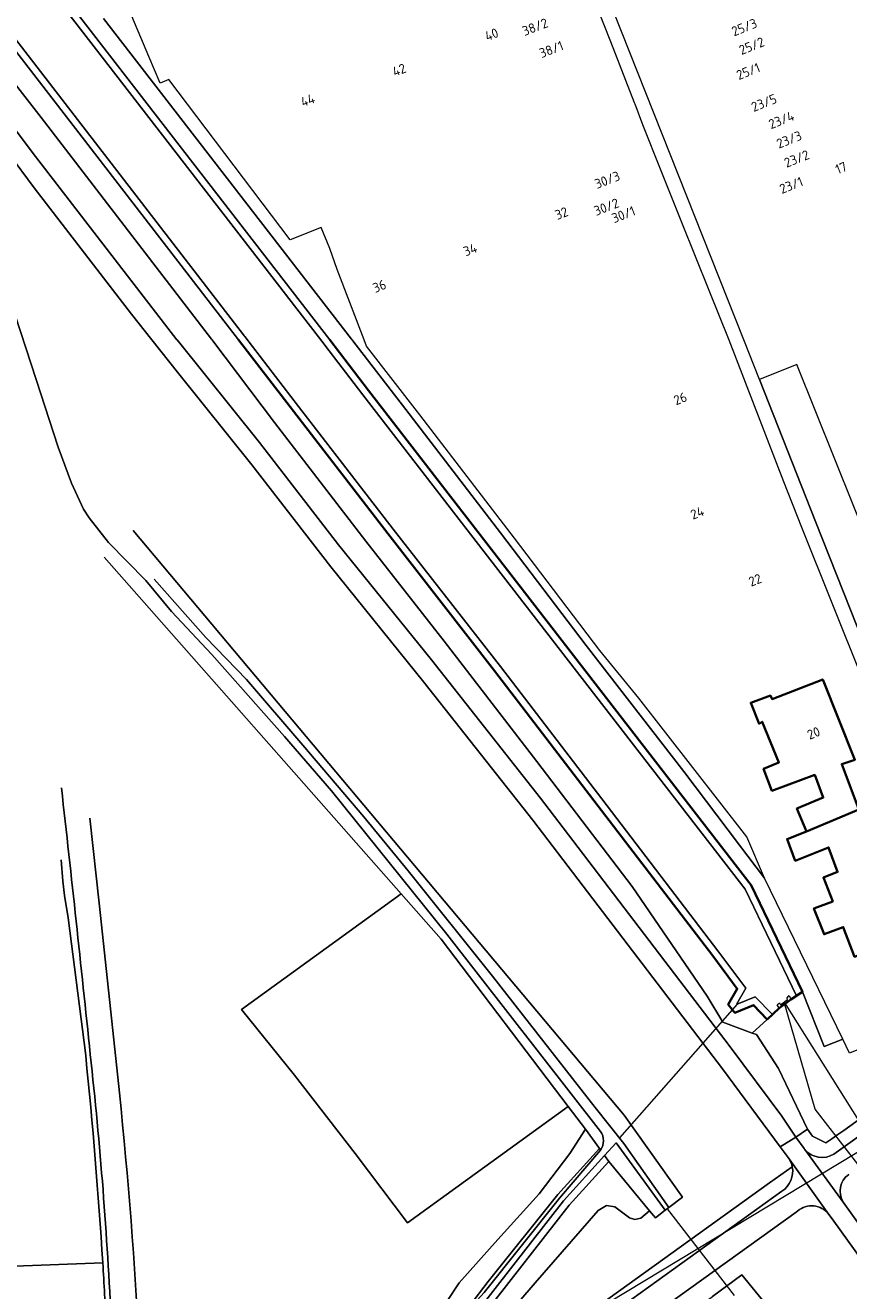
# Model space of a CAD drawing. Extents: x 150256 to 156914, y 461459 to 469481.
# Tile 249 of 256: x 154198 to 154314, y 464366 to 464544. Entities that reach past the tile are written whole.
import ezdxf
from ezdxf.enums import TextEntityAlignment as Align

# ---------------------------------------------------------------- set-up
doc = ezdxf.new("R2010")
doc.units = 0
doc.header["$LTSCALE"] = 0.75
for name, color, linetype, lineweight in [('B-RO-GK-BESCHOEIING-G', 251, 'GK-BESCHOEIING', 35), ('B-RO-GR-BEPLANTING_CULTUUR_BOSPLANTSOEN-GV', 251, 'CONTINUOUS', 18), ('B-RO-KW-KUNSTWERK_DUIKER-G', 251, 'CONTINUOUS', 18), ('B-RO-OG-BEBOUWING-GV', 6, 'CONTINUOUS', 35), ('B-RO-OG-BEBOUWING-T18', 1, 'CONTINUOUS', 18), ('B-RO-OG-TERREIN_CULTUURSCHEIDING-GV', 251, 'CONTINUOUS', 18), ('B-RO-OG-WATER-GV', 251, 'CONTINUOUS', 18), ('B-RO-OG-WATER_SLOOT-GV', 251, 'CONTINUOUS', 18), ('B-RO-VH-VERHARDING_ASFALT-GV', 251, 'CONTINUOUS', 18), ('B-RO-VH-VERHARDING_BETON-GV', 251, 'CONTINUOUS', 18), ('B-RO-VH-VERHARDING_BETONSTRAATSTEEN-GV', 251, 'CONTINUOUS', 18), ('B-RO-VH-VERHARDING_TEGEL-GV', 251, 'CONTINUOUS', 18)]:
    doc.layers.add(name, color=color, linetype=linetype, lineweight=lineweight)
doc.styles.add('NLCS-ISO-M200-T18', font='NLCS-ISO.ttf', dxfattribs={"height": 360})
doc.linetypes.add('GK-BESCHOEIING', pattern='A,30,-5,[1,NLCS.SHX,S=1,R=0,X=0,Y=0],-5', length=40)

msp = doc.modelspace()

# ---------------------------------------------------------------- linework, layer by layer
at = {"layer": 'B-RO-GK-BESCHOEIING-G'}
for points in [[(154228.365, 464500), (154249.355, 464472.752), (154264.384, 464453.449), (154295.076, 464413.294), (154298.523, 464408.683), (154297.253, 464406.455), (154298.19, 464405.301), (154300.796, 464406.372), (154302.723, 464404.363), (154304.435, 464405.939)], [(154307.703, 464408.248), (154300.466, 464423.247), (154246.662, 464492.885), (154241.229, 464500)], [(154304.435, 464405.939), (154306.045, 464407.168)], [(154306.045, 464407.168), (154307.703, 464408.248)]]:
    msp.add_lwpolyline(points, dxfattribs=at)
at = {"layer": 'B-RO-GR-BEPLANTING_CULTUUR_BOSPLANTSOEN-GV'}
for points in [[(154209.403, 464545.27), (154244.253, 464500.125), (154244.349, 464500), (154244.446, 464499.875), (154251.926, 464490.197), (154265.228, 464472.852), (154277.247, 464457.011), (154290.994, 464439.263), (154298.826, 464428.886), (154302.372, 464424.225), (154299.887, 464430.076), (154284.676, 464449.572), (154279.198, 464456.271), (154267.179, 464472.112), (154253.877, 464489.457), (154246.397, 464499.135), (154246.066, 464500), (154242.268, 464509.934), (154241.201, 464512.883), (154239.985, 464515.833), (154235.657, 464514.12), (154218.55, 464536.648), (154217.341, 464536.174), (154215.762, 464539.926), (154204.313, 464567.119)], [(154313.348, 464401.576), (154310.75, 464400.548), (154307.703, 464408.248), (154306.858, 464407.697), (154306.045, 464407.168), (154304.435, 464405.939), (154303.459, 464405.041), (154302.723, 464404.363), (154300.637, 464402.443), (154301.203, 464402.235), (154304.319, 464397.453), (154308.377, 464388.928), (154309.087, 464387.908), (154310.968, 464387.008)], [(154335.107, 464404.805), (154334.796, 464405.723), (154334.015, 464407.656), (154314.295, 464399.605), (154313.348, 464401.576)]]:
    msp.add_lwpolyline(points, dxfattribs=at)
msp.add_lwpolyline([(154310.968, 464387.008, 0.0466288), (154323.849, 464397.205)], format="xyb", dxfattribs=at)
for points in [[(154279.127, 464386.21), (154277.162, 464388.926), (154274.985, 464385.485), (154270.661, 464379.794), (154264.868, 464373.368), (154259.407, 464367.31), (154257.66, 464364.679), (154257.488, 464363.373), (154257.602, 464362.129), (154258.054, 464361.139), (154260.891, 464364.095), (154263.471, 464367.455), (154273.276, 464379.705)], [(154262.723, 464362.634), (154263.616, 464361.803), (154264.676, 464361.497), (154265.478, 464361.945), (154270.113, 464367.297), (154278.937, 464377.488), (154280.111, 464378.182), (154281.314, 464377.998), (154283.376, 464376.428), (154284.121, 464376.183), (154284.98, 464376.367), (154286.195, 464377.411), (154280.461, 464384.366), (154274.859, 464378.197)]]:
    msp.add_lwpolyline(points, close=True, dxfattribs=at)
at = {"layer": 'B-RO-KW-KUNSTWERK_DUIKER-G'}
for points in [[(154304.435, 464405.939), (154304.141, 464406.44), (154304.443, 464406.686), (154304.59, 464406.435), (154305.596, 464407.173), (154305.548, 464407.422), (154305.801, 464407.718), (154306.045, 464407.168)], [(154305.093, 464406.804), (154317.603, 464386.956), (154240.788, 464340.535)], [(154298.497, 464406.508), (154281.942, 464387.718)], [(154317.897, 464380.868), (154309.458, 464391.737), (154305.093, 464406.804)], [(154288.683, 464377.719), (154298.082, 464365.497)]]:
    msp.add_lwpolyline(points, dxfattribs=at)
at = {"layer": 'B-RO-OG-BEBOUWING-GV'}
for points in [[(154308.278, 464430.839), (154315.602, 464433.9), (154313.215, 464440.297), (154315.069, 464440.927), (154310.54, 464452.218), (154303.425, 464449.448), (154303.18, 464449.948), (154300.425, 464448.929), (154301.593, 464445.981), (154302.045, 464446.276), (154304.383, 464440.53), (154302.228, 464439.654), (154303.395, 464436.558), (154309.407, 464438.79), (154310.623, 464435.594), (154306.914, 464434.036)], [(154308.278, 464430.839), (154305.532, 464429.745), (154306.678, 464426.708), (154311.369, 464428.574), (154312.638, 464425.128), (154310.635, 464424.328), (154311.945, 464420.972), (154309.306, 464419.988), (154310.736, 464416.349), (154313.425, 464417.368), (154315.011, 464413.183), (154324.504, 464416.94), (154320.06, 464428.091), (154318.202, 464427.349), (154315.656, 464433.756), (154315.602, 464433.9)]]:
    msp.add_lwpolyline(points, close=True, dxfattribs=at)
at = {"layer": 'B-RO-OG-TERREIN_CULTUURSCHEIDING-GV'}
for points in [[(154195.966, 464530.926), (154199.813, 464525.807), (154219.705, 464500), (154219.741, 464500), (154231.316, 464485.564), (154242.451, 464471.175), (154255.515, 464454.976), (154270.843, 464435.52), (154274.043, 464431.326), (154297.544, 464400.529), (154304.782, 464390.756), (154306.759, 464387.768), (154308.377, 464388.928), (154304.319, 464397.453), (154301.203, 464402.235), (154300.637, 464402.443), (154296.501, 464403.962), (154294.274, 464407.646), (154283.744, 464423.056), (154270.345, 464440.652), (154257.288, 464457.597), (154246.299, 464471.686), (154233.44, 464488.381), (154224.764, 464499.875), (154224.67, 464500), (154224.574, 464500.125), (154200.608, 464531.328), (154157.514, 464586.764)], [(154304.573, 464386.422), (154296.464, 464397.404), (154271.857, 464429.651), (154269.763, 464432.395), (154254.435, 464451.851), (154241.371, 464468.05), (154230.236, 464482.439), (154219.782, 464495.452), (154216.201, 464500), (154213.324, 464503.656), (154199.626, 464521.427), (154196.042, 464526.28), (154184.338, 464520.96)], [(154213.548, 464473.162), (154282.624, 464390.903), (154290.82, 464379.365), (154288.917, 464377.9)], [(154257.66, 464364.679), (154259.407, 464367.31), (154264.868, 464373.368), (154270.661, 464379.794), (154274.985, 464385.485), (154277.162, 464388.926), (154274.743, 464392.111), (154252.12, 464375.744), (154244.797, 464385.511), (154236.246, 464396.532), (154228.805, 464405.778), (154251.256, 464422.021), (154209.468, 464469.447)], [(154207.467, 464432.676), (154208.754, 464420.707), (154211.384, 464396.257)], [(154305.773, 464384.814), (154305.69, 464384.941), (154304.573, 464386.422)], [(154253.54, 464345.782), (154265.606, 464354.393), (154303.04, 464381.374), (154306.254, 464383.635)], [(154313.41, 464378.653), (154313.42, 464378.636), (154317.826, 464372.517), (154328.698, 464356.786), (154336.763, 464344.815), (154343.45, 464334.748), (154344.624, 464332.928), (154349.004, 464326.136), (154363.545, 464302.905), (154370.87, 464290.867), (154377.498, 464279.852), (154383.681, 464269.24), (154389.568, 464258.979), (154394.077, 464250.623)], [(154306.808, 464377.231), (154269.04, 464350.078), (154260.646, 464344.061), (154259.187, 464343.062)], [(154288.917, 464377.9), (154288.394, 464377.497), (154287.005, 464376.428), (154286.195, 464377.411), (154284.98, 464376.367), (154284.121, 464376.183), (154283.376, 464376.428), (154281.314, 464377.998), (154280.111, 464378.182), (154278.937, 464377.488), (154270.113, 464367.297), (154265.478, 464361.945)], [(154395.849, 464241.211), (154389.023, 464254.304), (154386.621, 464258.708), (154381.177, 464268.317), (154375.434, 464278.079), (154362.807, 464299.08), (154357.551, 464307.441), (154351.755, 464316.803), (154342.398, 464331.49), (154339.569, 464335.93), (154334.407, 464343.792), (154328.652, 464352.208), (154323.735, 464359.571), (154317.879, 464367.937), (154312.12, 464375.955), (154311.157, 464377.213)], [(154296.934, 464362.443), (154275.502, 464347.084), (154274.464, 464348.129), (154273.252, 464349.349), (154295.033, 464365.365), (154299.177, 464368.413), (154302.892, 464363.821), (154306.163, 464359.288), (154311.624, 464351.423), (154317.035, 464343.458), (154337.142, 464312.959), (154345.2, 464300.191), (154357.354, 464280.477), (154369.573, 464280.544), (154372.183, 464276.204), (154377.942, 464266.414), (154383.327, 464256.91), (154385.713, 464252.535), (154392.506, 464239.505)]]:
    msp.add_lwpolyline(points, dxfattribs=at)
msp.add_lwpolyline([(154274.743, 464392.111), (154256.855, 464415.666), (154251.256, 464422.021), (154228.805, 464405.778), (154236.246, 464396.532), (154244.797, 464385.511), (154252.12, 464375.744)], close=True, dxfattribs=at)
for points in [[(154211.384, 464396.257, -0.0278175), (154215.156, 464324.144)], [(154306.254, 464383.635, 0.0961107), (154305.773, 464384.814)], [(154314.188, 464382.525, 0.3961664), (154313.41, 464378.653)], [(154311.157, 464377.213, 0.4189464), (154306.808, 464377.231)]]:
    msp.add_lwpolyline(points, format="xyb", dxfattribs=at)
at = {"layer": 'B-RO-OG-WATER-GV'}
for points in [[(154166.534, 464635.198), (154174.02, 464615.927), (154198.772, 464553.345), (154240.433, 464499.395), (154240.528, 464499.27), (154245.867, 464492.278), (154263.706, 464469.162), (154299.61, 464422.72), (154306.858, 464407.697), (154307.703, 464408.248), (154300.466, 464423.247), (154246.662, 464492.885), (154241.229, 464500), (154199.651, 464553.842), (154174.931, 464616.342), (154167.46, 464635.575)], [(154160.174, 464588.534), (154228.365, 464500), (154249.355, 464472.752), (154264.384, 464453.449), (154295.076, 464413.294), (154298.523, 464408.683), (154297.253, 464406.455), (154298.19, 464405.301), (154300.796, 464406.372), (154302.723, 464404.363), (154303.459, 464405.041), (154301.046, 464407.556), (154298.497, 464406.508), (154298.46, 464406.554), (154299.716, 464408.757), (154295.909, 464413.85), (154279.466, 464435.406), (154265.198, 464454.031), (154250.144, 464473.366), (154236.794, 464490.66), (154229.254, 464500.484), (154229.158, 464500.609), (154229.061, 464500.735), (154161.053, 464589.031)], [(154161.053, 464589.031), (154229.061, 464500.735), (154229.158, 464500.609), (154229.254, 464500.484), (154236.794, 464490.66), (154250.144, 464473.366), (154265.198, 464454.031), (154279.466, 464435.406), (154295.909, 464413.85), (154299.716, 464408.757), (154298.46, 464406.554), (154298.497, 464406.508), (154301.046, 464407.556), (154303.459, 464405.041), (154304.435, 464405.939), (154306.045, 464407.168), (154306.858, 464407.697), (154299.61, 464422.72), (154263.706, 464469.162), (154245.867, 464492.278), (154240.528, 464499.27), (154240.433, 464499.395), (154198.772, 464553.345)]]:
    msp.add_lwpolyline(points, dxfattribs=at)
at = {"layer": 'B-RO-OG-WATER_SLOOT-GV'}
for points in [[(154302.723, 464404.363), (154300.796, 464406.372), (154298.19, 464405.301), (154297.253, 464406.455), (154298.523, 464408.683), (154295.076, 464413.294), (154264.384, 464453.449), (154249.355, 464472.752), (154228.365, 464500), (154160.174, 464588.534), (154145.379, 464626.395)], [(154142.421, 464625.133), (154149.601, 464606.947), (154154.487, 464594.657), (154157.514, 464586.764), (154200.608, 464531.328), (154224.574, 464500.125), (154224.67, 464500), (154224.764, 464499.875), (154233.44, 464488.381), (154246.299, 464471.686), (154257.288, 464457.597), (154270.345, 464440.652), (154283.744, 464423.056), (154294.274, 464407.646), (154296.501, 464403.962), (154300.637, 464402.443), (154302.723, 464404.363)], [(154199.651, 464553.842), (154241.229, 464500), (154246.662, 464492.885), (154300.466, 464423.247), (154307.703, 464408.248), (154310.75, 464400.548), (154313.348, 464401.576), (154302.372, 464424.225), (154298.826, 464428.886), (154290.994, 464439.263), (154277.247, 464457.011), (154265.228, 464472.852), (154251.926, 464490.197), (154244.446, 464499.875), (154244.349, 464500), (154244.253, 464500.125), (154209.403, 464545.27)], [(154279.274, 464388.598), (154257.693, 464416.349), (154241.449, 464436.52), (154234.836, 464444.201), (154224.643, 464455.728), (154218.958, 464461.795), (154215.35, 464466.166), (154210.101, 464471.499), (154207.391, 464474.95), (154206.574, 464476.165), (154204.871, 464479.863), (154203.031, 464484.898), (154199.894, 464494.459), (154196.242, 464505.631), (154193.078, 464514.585), (154190.753, 464520.662)], [(154190.753, 464520.662), (154193.078, 464514.585), (154196.242, 464505.631), (154199.894, 464494.459), (154203.031, 464484.898), (154204.871, 464479.863), (154206.574, 464476.165), (154207.391, 464474.95), (154210.101, 464471.499), (154215.35, 464466.166), (154218.958, 464461.795), (154224.643, 464455.728), (154234.836, 464444.201), (154241.449, 464436.52), (154257.693, 464416.349), (154279.274, 464388.598)], [(154216.516, 464466.333), (154223.771, 464458.11), (154229.479, 464452.224), (154237.421, 464442.989), (154246.022, 464432.892), (154252.222, 464425.259), (154264.117, 464410.431), (154278.511, 464391.952), (154282.563, 464386.912), (154288.917, 464377.9), (154290.82, 464379.365), (154282.624, 464390.903), (154213.548, 464473.162)], [(154209.468, 464469.447), (154251.256, 464422.021), (154256.855, 464415.666), (154274.743, 464392.111), (154277.162, 464388.926), (154279.127, 464386.21), (154279.304, 464385.966)], [(154257.054, 464358.25), (154261.988, 464363.317), (154274.093, 464378.842), (154279.862, 464385.194), (154281.511, 464387.009), (154288.394, 464377.497), (154288.917, 464377.9), (154282.563, 464386.912), (154278.511, 464391.952), (154264.117, 464410.431), (154252.222, 464425.259), (154246.022, 464432.892), (154237.421, 464442.989), (154229.479, 464452.224)], [(154256.353, 464358.765), (154262.931, 464365.948), (154273.511, 464379.222), (154279.304, 464385.966), (154279.127, 464386.21), (154273.276, 464379.705), (154263.471, 464367.455), (154260.891, 464364.095), (154258.054, 464361.139), (154255.494, 464358.472), (154256.629, 464357.117), (154262.723, 464362.634), (154274.859, 464378.197), (154280.461, 464384.366), (154279.862, 464385.194), (154274.093, 464378.842), (154261.988, 464363.317), (154257.054, 464358.25)], [(154279.304, 464385.966), (154273.511, 464379.222), (154262.931, 464365.948), (154256.353, 464358.765)], [(154345.2, 464300.191), (154337.142, 464312.959), (154317.035, 464343.458), (154311.624, 464351.423), (154306.163, 464359.288), (154302.892, 464363.821), (154299.177, 464368.413), (154295.033, 464365.365)]]:
    msp.add_lwpolyline(points, dxfattribs=at)
for points in [[(154279.304, 464385.966, 0.3145673), (154279.274, 464388.598)], [(154279.274, 464388.598, -0.3145673), (154279.304, 464385.966)]]:
    msp.add_lwpolyline(points, format="xyb", dxfattribs=at)
msp.add_lwpolyline([(154279.862, 464385.194), (154280.461, 464384.366), (154286.195, 464377.411), (154287.005, 464376.428), (154288.394, 464377.497), (154281.511, 464387.009)], close=True, dxfattribs=at)
at = {"layer": 'B-RO-VH-VERHARDING_ASFALT-GV'}
for points in [[(154196.042, 464526.28), (154199.626, 464521.427), (154213.324, 464503.656), (154216.201, 464500), (154219.782, 464495.452), (154230.236, 464482.439), (154241.371, 464468.05), (154254.435, 464451.851), (154269.763, 464432.395), (154271.857, 464429.651), (154296.464, 464397.404), (154304.573, 464386.422), (154306.759, 464387.768), (154304.782, 464390.756), (154297.544, 464400.529), (154274.043, 464431.326), (154270.843, 464435.52), (154255.515, 464454.976), (154242.451, 464471.175), (154231.316, 464485.564), (154219.741, 464500), (154219.705, 464500), (154199.813, 464525.807), (154195.966, 464530.926)], [(154211.384, 464396.257), (154208.754, 464420.707), (154207.467, 464432.676)], [(154206.878, 464399.297), (154204.395, 464418.666), (154203.907, 464421.82), (154203.663, 464423.82), (154203.452, 464426.815)], [(154197.088, 464405.568), (154196.918, 464369.652), (154209.281, 464370.095)], [(154318.207, 464389.775), (154312.112, 464385.409)], [(154307.907, 464386.198), (154306.759, 464387.768), (154304.573, 464386.422)], [(154304.573, 464386.422), (154305.69, 464384.941), (154311.157, 464377.213), (154312.12, 464375.955), (154317.879, 464367.937), (154323.735, 464359.571), (154328.652, 464352.208), (154334.407, 464343.792), (154339.569, 464335.93), (154342.398, 464331.49), (154351.755, 464316.803), (154357.551, 464307.441), (154362.807, 464299.08), (154375.434, 464278.079), (154381.177, 464268.317), (154386.621, 464258.708), (154389.023, 464254.304), (154395.849, 464241.211)], [(154308.044, 464386.033), (154313.41, 464378.653)], [(154394.077, 464250.623), (154389.568, 464258.979), (154383.681, 464269.24), (154377.498, 464279.852), (154370.87, 464290.867), (154363.545, 464302.905), (154349.004, 464326.136), (154344.624, 464332.928), (154343.45, 464334.748), (154336.763, 464344.815), (154328.698, 464356.786), (154317.826, 464372.517), (154313.42, 464378.636), (154313.41, 464378.653), (154308.044, 464386.033)], [(154305.69, 464384.941), (154305.773, 464384.814)], [(154311.157, 464377.213), (154305.69, 464384.941)], [(154304.789, 464380.185), (154267.295, 464353.175), (154254.782, 464344.156)], [(154259.187, 464343.062), (154260.646, 464344.061), (154269.04, 464350.078), (154306.808, 464377.231)], [(154209.281, 464370.095), (154196.918, 464369.652), (154193.881, 464339.795), (154193.654, 464289.432)]]:
    msp.add_lwpolyline(points, dxfattribs=at)
for points in [[(154203.47, 464436.957, -0.0024822), (154207.525, 464399.45)], [(154209.281, 464370.095, 0.0098292), (154206.878, 464399.297)], [(154207.525, 464399.45, -0.0160697), (154210.494, 464361.307)], [(154215.156, 464324.144, 0.0278175), (154211.384, 464396.257)], [(154308.044, 464386.033, -0.0196983), (154307.907, 464386.198)], [(154312.112, 464385.409, -0.369689), (154308.044, 464386.033)], [(154305.773, 464384.814, -0.0961107), (154306.254, 464383.635)], [(154306.254, 464383.635, -0.3072728), (154304.789, 464380.185)], [(154313.41, 464378.653, -0.3961664), (154314.188, 464382.525)], [(154306.808, 464377.231, -0.4189464), (154311.157, 464377.213)], [(154209.781, 464361.259, 0.0029459), (154209.281, 464370.095)]]:
    msp.add_lwpolyline(points, format="xyb", dxfattribs=at)
at = {"layer": 'B-RO-VH-VERHARDING_BETON-GV'}
for points in [[(154207.525, 464399.45, 0.0024822), (154203.47, 464436.957)], [(154206.878, 464399.297, -0.0098292), (154209.281, 464370.095)], [(154210.494, 464361.307, 0.0160697), (154207.525, 464399.45)], [(154209.281, 464370.095, -0.0029459), (154209.781, 464361.259)]]:
    msp.add_lwpolyline(points, format="xyb", dxfattribs=at)
msp.add_lwpolyline([(154203.452, 464426.815), (154203.663, 464423.82), (154203.907, 464421.82), (154204.395, 464418.666), (154206.878, 464399.297)], dxfattribs=at)
at = {"layer": 'B-RO-VH-VERHARDING_BETONSTRAATSTEEN-GV'}
msp.add_lwpolyline([(154323.157, 464455.918), (154314.893, 464476.586), (154306.914, 464496.543), (154301.628, 464494.452), (154309.542, 464474.447), (154336.803, 464405.539), (154336.817, 464405.504), (154339.056, 464399.81), (154339.021, 464399.71)], dxfattribs=at)
at = {"layer": 'B-RO-VH-VERHARDING_TEGEL-GV'}
for points in [[(154336.817, 464405.504), (154336.803, 464405.539), (154309.542, 464474.447), (154301.628, 464494.452), (154299.433, 464500), (154265.033, 464586.876), (154260.18, 464599.133), (154258.356, 464598.361), (154262.023, 464589.155), (154263.144, 464586.124), (154264.549, 464582.587), (154268.864, 464571.728), (154274.132, 464558.468), (154274.193, 464558.315), (154275.278, 464555.73), (154276.467, 464552.705), (154280.67, 464542.018), (154284.041, 464533.446), (154284.122, 464533.239), (154285.183, 464530.327), (154287.769, 464523.87), (154290.682, 464516.597)], [(154290.682, 464516.597), (154294.513, 464507.032), (154297.33, 464500), (154305.009, 464480.066), (154307.568, 464473.665), (154328.869, 464420.384), (154334.015, 464407.656), (154334.796, 464405.723), (154335.107, 464404.805), (154335.739, 464402.931)], [(154312.112, 464385.409), (154318.207, 464389.775)], [(154310.968, 464387.008), (154309.087, 464387.908), (154308.377, 464388.928), (154306.759, 464387.768), (154307.907, 464386.198)], [(154306.254, 464383.635), (154303.04, 464381.374), (154265.606, 464354.393), (154253.54, 464345.782)], [(154254.782, 464344.156), (154267.295, 464353.175), (154304.789, 464380.185)]]:
    msp.add_lwpolyline(points, dxfattribs=at)
for points in [[(154323.849, 464397.205, -0.0466288), (154310.968, 464387.008)], [(154307.907, 464386.198, 0.0196983), (154308.044, 464386.033)], [(154308.044, 464386.033, 0.369689), (154312.112, 464385.409)], [(154304.789, 464380.185, 0.3072728), (154306.254, 464383.635)]]:
    msp.add_lwpolyline(points, format="xyb", dxfattribs=at)

# ---------------------------------------------------------------- texts
at = {"layer": 'B-RO-OG-BEBOUWING-T18', "style": 'NLCS-ISO-M200-T18'}
for s, rotation, p in [('38/2', 21, (154270.078, 464544.066)), ('25/3', 21.6, (154299.511, 464544.021)), ('40', 21, (154263.966, 464543.006)), ('25/2', 21.6, (154300.55, 464541.397)), ('38/1', 21, (154272.37, 464540.91)), ('42', 21, (154250.969, 464538.017)), ('25/1', 21.6, (154300.06, 464537.82)), ('44', 19.9, (154238.109, 464533.746)), ('23/5', 21.5, (154302.28, 464533.39)), ('23/4', 21.5, (154304.727, 464530.963)), ('23/3', 21.5, (154305.813, 464528.211)), ('23/2', 21.5, (154306.875, 464525.519)), ('17', 21.5, (154313.127, 464524.217)), ('30/3', 21.2, (154280.24, 464522.54)), ('23/1', 21.5, (154306.11, 464521.79)), ('30/2', 21.2, (154280.111, 464518.735)), ('32', 21.2, (154273.797, 464517.835)), ('30/1', 21.2, (154282.52, 464517.664)), ('34', 21.2, (154260.957, 464512.72)), ('36', 22.2, (154248.197, 464507.579)), ('26', 21.4, (154290.507, 464491.748)), ('24', 21.2, (154292.89, 464475.664)), ('22', 21.5, (154301.031, 464466.211)), ('20', 21.8, (154309.259, 464444.667))]:
    msp.add_text(s, height=1.35, rotation=rotation, dxfattribs=at).set_placement(p, align=Align.MIDDLE)

doc.saveas('drawing.dxf')
